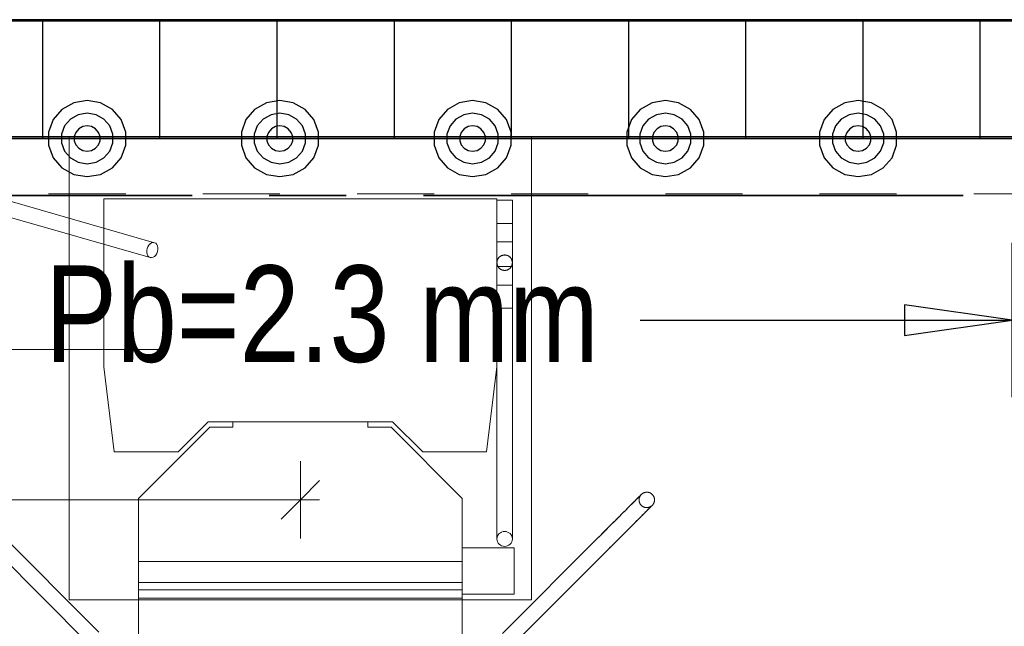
# Model space of a CAD drawing. Header units: metres. Extents: x 29.9 to 45.4, y 22.2 to 35.7.
# Tile 32 of 41: x 39.062 to 40.34, y 32.44 to 33.226. Entities that reach past the tile are written whole.
import ezdxf

# ---------------------------------------------------------------- set-up
doc = ezdxf.new("R2010")
doc.units = ezdxf.units.M
for name, pattern in [('_Rasterlinie_', [0.0075, 0.004, -0.001, 0.0015, -0.001]), ('IMPORT-STRICHPUNKT2_S5 _5_', [1, 0.7, -0.1, 0.1, -0.1]), ('Verdeckt', [0.007144, 0.004763, -0.002381])]:
    doc.linetypes.add(name, pattern=pattern)
doc.layers.add('1233-X-Ref ARC-BTG_00_dwg', color=7, linetype='Continuous', lineweight=5, true_color=0x767676)
doc.layers.add('M---BAUGD------', color=7, linetype='Continuous', lineweight=5, true_color=0xf50000)
for name, color, linetype, lineweight in [('A-FLOR', 7, 'Continuous', 9), ('A-WALL', 7, 'Continuous', 9), ('Achsen', 7, 'Continuous', 25), ('HT---MT-Einrichtung', 7, 'Continuous', 9), ('M---TEXTD------', 7, 'Continuous', 5), ('M---verdeckt', 7, 'Verdeckt', 5), ('M---VERMD------', 7, 'Continuous', 5), ('M---VERMD-------50', 7, 'Continuous', 5), ('S-GRID', 7, 'Continuous', 5), ('Wand Trockenbau', 7, 'Continuous', 25)]:
    doc.layers.add(name, color=color, linetype=linetype, lineweight=lineweight)
doc.styles.add('Arial', font='arial.ttf', dxfattribs={"width": 0.8, "height": 0.125})
doc.styles.add('Arial_B', font='arialbd.ttf', dxfattribs={"width": 0.8, "height": 0.092857})
doc.dimstyles.new('HT-BEM-AFU', dxfattribs={"dimscale": 0.3048, "dimtxt": 0.091823, "dimasz": 0.164042, "dimexe": 0.164042, "dimexo": 0.0625, "dimgap": 0.016404, "dimtad": 1, "dimrnd": 0.001, "dimzin": 0, "dimdsep": 46, "dimtxsty": 'Arial_B', "dimblk1": 'OBLIQUE', "dimblk2": 'OBLIQUE', "dimsah": 1, "dimcen": 0.09, "dimdle": 0.082021, "dimazin": 0, "dimtfac": 1, "dimtdec": 4, "dimtix": 1, "dimtmove": 0, "dimatfit": 3, "dimfxl": 0.164042, "dimfxlon": 1, "dimtvp": 1, "dimtfill": 1, "dimtolj": 1, "dimtzin": 0, "dimarcsym": 2})

# ---------------------------------------------------------------- blocks, each defined once
blk = doc.blocks.new('Family - Trockenbauwand-2515856-OKFFB EG - G0641-Rö-für Ausschreibung')
at = {"layer": 'A-WALL', "lineweight": 35}
for p, q in [((6.125, 0.152), (-0.273, 0.152)), ((0, 0), (5.85, 0))]:
    blk.add_line(p, q, dxfattribs=at)
blk = doc.blocks.new('Family - Innenausbau-2516038-OKFFB EG - G0641-Rö-für Ausschreibung')
at = {"layer": 'A-FLOR'}
for p, q in [((0.0012, 0), (6.4, 0)), ((6.4, 0), (0.0012, 0))]:
    blk.add_line(p, q, dxfattribs=at)
blk = doc.blocks.new('Family - Innenausbau-2522000-OKFFB EG - G0641-Rö-für Ausschreibung')
at = {"layer": 'A-FLOR'}
for p, q in [((6.275, 4.9988), (0.425, 4.9988)), ((0.425, 4.9988), (6.275, 4.9988))]:
    blk.add_line(p, q, dxfattribs=at)
blk = doc.blocks.new('GSKKBA-5M GG-- 000V21-260422_ifc-1-OKFFB EG - G0641-Rö-für Ausschreibung')
at = {"layer": 'A-FLOR', "lineweight": 9}
for name, p in [('Family - Innenausbau-2516038-OKFFB EG - G0641-Rö-für Ausschreibung', (35.625, 33.2258)), ('Family - Innenausbau-2522000-OKFFB EG - G0641-Rö-für Ausschreibung', (35.475, 28.075))]:
    blk.add_blockref(name, p, dxfattribs=at)
at = {"layer": 'A-WALL', "lineweight": 9}
blk.add_blockref('Family - Trockenbauwand-2515856-OKFFB EG - G0641-Rö-für Ausschreibung', (35.9, 33.0738), dxfattribs=at)
blk = doc.blocks.new('HT_110112_Rasterwandstativ - HT_110112-9225915-OKFFB EG - G0641-Rö-für Ausschreibung')
at = {"layer": 'M---BAUGD------'}
for p, q in [((-0.1892, -0.137), (-0.3795, -0.0825)), ((0, -0.08), (-0.255, -0.08)), ((-0.255, -0.08), (-0.255, -0.298)), ((-0.255, -0.298), (-0.255, -0.08)), ((-0.255, -0.08), (0, -0.08)), ((0.255, -0.08), (0, -0.08)), ((0, -0.08), (0.255, -0.08)), ((0.255, -0.298), (0.255, -0.08)), ((0.255, -0.08), (0.255, -0.298)), ((0.255, -0.082), (0.255, -0.222)), ((0.255, -0.112), (0.255, -0.082)), ((0.255, -0.082), (0.275, -0.082)), ((0.275, -0.082), (0.255, -0.082)), ((0.275, -0.082), (0.275, -0.112)), ((0.275, -0.222), (0.275, -0.082)), ((-0.385, -0.1017), (-0.1947, -0.1563)), ((0.275, -0.112), (0.255, -0.112)), ((0.255, -0.112), (0.255, -0.192)), ((0.275, -0.112), (0.255, -0.112)), ((0.275, -0.192), (0.275, -0.112)), ((0.275, -0.136), (0.255, -0.136)), ((0.255, -0.168), (0.255, -0.136)), ((0.255, -0.168), (0.255, -0.136)), ((0.275, -0.136), (0.275, -0.168)), ((0.275, -0.136), (0.275, -0.168)), ((0.255, -0.168), (0.275, -0.168)), ((0.255, -0.192), (0.275, -0.192)), ((0.255, -0.222), (0.255, -0.192)), ((0.275, -0.192), (0.255, -0.192)), ((0.275, -0.192), (0.275, -0.222)), ((0.275, -0.222), (0.255, -0.222)), ((0.275, -0.222), (0.255, -0.222)), ((-0.255, -0.298), (-0.2415, -0.408)), ((-0.2415, -0.408), (-0.255, -0.298)), ((0.2415, -0.408), (0.255, -0.298)), ((0.255, -0.298), (0.2415, -0.408)), ((-0.1587, -0.408), (-0.1197, -0.369)), ((-0.1197, -0.369), (-0.1587, -0.408)), ((-0.1197, -0.369), (0.1197, -0.369)), ((0.1197, -0.369), (-0.1197, -0.369)), ((0.0876, -0.369), (-0.0876, -0.369)), ((-0.0876, -0.369), (-0.0876, -0.3762)), ((-0.0876, -0.3762), (-0.0876, -0.369)), ((-0.0876, -0.369), (0.0876, -0.369)), ((0.0876, -0.3762), (0.0876, -0.369)), ((0.0876, -0.369), (0.0876, -0.3762)), ((0.1197, -0.369), (0.1587, -0.408)), ((0.1587, -0.408), (0.1197, -0.369)), ((0.255, -0.3595), (0.255, -0.5209)), ((0.275, -0.5209), (0.275, -0.3595)), ((-0.1176, -0.3762), (-0.21, -0.4686)), ((-0.21, -0.4686), (-0.1176, -0.3762)), ((-0.0876, -0.3762), (-0.1176, -0.3762)), ((-0.1176, -0.3762), (-0.0876, -0.3762)), ((0.1176, -0.3762), (0.0876, -0.3762)), ((0.0876, -0.3762), (0.1176, -0.3762)), ((0.21, -0.4686), (0.1176, -0.3762)), ((0.1176, -0.3762), (0.21, -0.4686)), ((-0.2415, -0.408), (-0.1587, -0.408)), ((-0.1587, -0.408), (-0.2415, -0.408)), ((0.1587, -0.408), (0.2415, -0.408)), ((0.2415, -0.408), (0.1587, -0.408)), ((-0.21, -0.4686), (-0.21, -0.5868)), ((-0.21, -0.5774), (-0.21, -0.4686)), ((0.21, -0.5868), (0.21, -0.4686)), ((0.21, -0.4686), (0.21, -0.5774)), ((-0.2615, -0.6417), (-0.3958, -0.5074)), ((-0.2615, -0.6417), (-0.3958, -0.5074)), ((-0.41, -0.5215), (-0.2756, -0.6559)), ((-0.41, -0.5215), (-0.2756, -0.6559)), ((0.3864, -0.5192), (0.2621, -0.6435)), ((0.3864, -0.5192), (0.2621, -0.6435)), ((0.21, -0.5925), (0.21, -0.5325)), ((0.21, -0.5325), (0.21, -0.5925)), ((0.2774, -0.5325), (0.21, -0.5325)), ((0.2774, -0.5325), (0.21, -0.5325)), ((0.2762, -0.6576), (0.4006, -0.5333)), ((0.2762, -0.6576), (0.4006, -0.5333)), ((0.2774, -0.5925), (0.2774, -0.5325)), ((0.2774, -0.5325), (0.2774, -0.5925)), ((0.21, -0.55), (-0.21, -0.55)), ((-0.21, -0.5978), (-0.21, -0.55)), ((0.21, -0.55), (0.21, -0.5978)), ((0.21, -0.5774), (-0.21, -0.5774)), ((-0.21, -0.5774), (-0.21, -0.6608)), ((-0.21, -0.5868), (0.21, -0.5868)), ((0.21, -0.6608), (0.21, -0.5774)), ((-0.21, -0.6608), (-0.21, -0.5978)), ((0.21, -0.5978), (-0.21, -0.5978)), ((0.21, -0.5925), (0.2774, -0.5925)), ((0.2774, -0.5925), (0.21, -0.5925)), ((0.21, -0.5978), (0.21, -0.6608))]:
    blk.add_line(p, q, dxfattribs=at)
at = {"layer": 'M---BAUGD------', "flags": 128}
for points in [[(0.255, -0.1629), (0.255, -0.1625), (0.255, -0.1621), (0.2551, -0.1617), (0.2551, -0.1613), (0.2552, -0.161), (0.2553, -0.1606), (0.2554, -0.1602), (0.2555, -0.1598), (0.2556, -0.1594), (0.2558, -0.159), (0.256, -0.1587), (0.2561, -0.1583), (0.2563, -0.158), (0.2565, -0.1576), (0.2567, -0.1573), (0.257, -0.157), (0.2572, -0.1567), (0.2575, -0.1563), (0.2578, -0.1561), (0.258, -0.1558), (0.2583, -0.1555), (0.2586, -0.1552), (0.2589, -0.155), (0.2593, -0.1548), (0.2596, -0.1545), (0.2599, -0.1543), (0.2603, -0.1541), (0.2606, -0.1539), (0.261, -0.1538), (0.2614, -0.1536), (0.2618, -0.1535), (0.2621, -0.1534), (0.2625, -0.1533), (0.2629, -0.1532), (0.2633, -0.1531), (0.2637, -0.153), (0.2641, -0.153), (0.2645, -0.153), (0.2649, -0.1529), (0.2653, -0.1529), (0.2657, -0.153), (0.2661, -0.153), (0.2665, -0.1531), (0.2669, -0.1531), (0.2673, -0.1532), (0.2677, -0.1533), (0.268, -0.1534), (0.2684, -0.1535), (0.2688, -0.1537), (0.2692, -0.1538), (0.2695, -0.154), (0.2699, -0.1542), (0.2702, -0.1544), (0.2706, -0.1546), (0.2709, -0.1549), (0.2712, -0.1551), (0.2715, -0.1554), (0.2718, -0.1556), (0.2721, -0.1559), (0.2724, -0.1562), (0.2726, -0.1565), (0.2729, -0.1568), (0.2731, -0.1571), (0.2734, -0.1574), (0.2736, -0.1578), (0.2738, -0.1581), (0.274, -0.1585), (0.2741, -0.1588), (0.2743, -0.1592), (0.2744, -0.1596), (0.2745, -0.16), (0.2747, -0.1604), (0.2748, -0.1607), (0.2748, -0.1611), (0.2749, -0.1615), (0.2749, -0.1619), (0.275, -0.1623), (0.275, -0.1627), (0.275, -0.1629)], [(0.255, -0.3595), (0.255, -0.3583), (0.255, -0.3571), (0.255, -0.3556), (0.255, -0.354), (0.255, -0.3523), (0.255, -0.3505), (0.255, -0.3485), (0.255, -0.3463), (0.255, -0.344), (0.255, -0.3416), (0.255, -0.3391), (0.255, -0.3365), (0.255, -0.3337), (0.255, -0.3308), (0.255, -0.3278), (0.255, -0.3247), (0.255, -0.3215), (0.255, -0.3182), (0.255, -0.3149), (0.255, -0.3114), (0.255, -0.3079), (0.255, -0.3043), (0.255, -0.3006), (0.255, -0.2968), (0.255, -0.2931), (0.255, -0.2892), (0.255, -0.2853), (0.255, -0.2814), (0.255, -0.2775), (0.255, -0.2735), (0.255, -0.2695), (0.255, -0.2655), (0.255, -0.2615), (0.255, -0.2575), (0.255, -0.2535), (0.255, -0.2496), (0.255, -0.2456), (0.255, -0.2417), (0.255, -0.2378), (0.255, -0.234), (0.255, -0.2301), (0.255, -0.2264), (0.255, -0.2227), (0.255, -0.2191), (0.255, -0.2155), (0.255, -0.212), (0.255, -0.2086), (0.255, -0.2053), (0.255, -0.2021), (0.255, -0.199), (0.255, -0.1959), (0.255, -0.193), (0.255, -0.1902), (0.255, -0.1875), (0.255, -0.185), (0.255, -0.1825), (0.255, -0.1802), (0.255, -0.178), (0.255, -0.176), (0.255, -0.1741), (0.255, -0.1723), (0.255, -0.1707), (0.255, -0.1692), (0.255, -0.1679), (0.255, -0.1667), (0.255, -0.1657), (0.255, -0.1649), (0.255, -0.1642), (0.255, -0.1636), (0.255, -0.1632), (0.255, -0.163), (0.255, -0.1629)], [(0.275, -0.1629), (0.275, -0.1633), (0.275, -0.1637), (0.2749, -0.1641), (0.2749, -0.1645), (0.2748, -0.1649), (0.2747, -0.1653), (0.2746, -0.1657), (0.2745, -0.1661), (0.2744, -0.1665), (0.2742, -0.1668), (0.274, -0.1672), (0.2739, -0.1676), (0.2737, -0.1679), (0.2735, -0.1683), (0.2733, -0.1686), (0.273, -0.1689), (0.2728, -0.1692), (0.2725, -0.1695), (0.2722, -0.1698), (0.272, -0.1701), (0.2717, -0.1704), (0.2714, -0.1706), (0.2711, -0.1709), (0.2707, -0.1711), (0.2704, -0.1714), (0.2701, -0.1716), (0.2697, -0.1718), (0.2694, -0.1719), (0.269, -0.1721), (0.2686, -0.1723), (0.2682, -0.1724), (0.2679, -0.1725), (0.2675, -0.1726), (0.2671, -0.1727), (0.2667, -0.1728), (0.2663, -0.1729), (0.2659, -0.1729), (0.2655, -0.1729), (0.2651, -0.1729), (0.2647, -0.1729), (0.2643, -0.1729), (0.2639, -0.1729), (0.2635, -0.1728), (0.2631, -0.1728), (0.2627, -0.1727), (0.2623, -0.1726), (0.262, -0.1725), (0.2616, -0.1723), (0.2612, -0.1722), (0.2608, -0.172), (0.2605, -0.1719), (0.2601, -0.1717), (0.2598, -0.1715), (0.2594, -0.1713), (0.2591, -0.171), (0.2588, -0.1708), (0.2585, -0.1705), (0.2582, -0.1703), (0.2579, -0.17), (0.2576, -0.1697), (0.2574, -0.1694), (0.2571, -0.1691), (0.2569, -0.1688), (0.2566, -0.1684), (0.2564, -0.1681), (0.2562, -0.1678), (0.256, -0.1674), (0.2559, -0.167), (0.2557, -0.1667), (0.2556, -0.1663), (0.2555, -0.1659), (0.2553, -0.1655), (0.2552, -0.1651), (0.2552, -0.1647), (0.2551, -0.1644), (0.2551, -0.164), (0.255, -0.1636), (0.255, -0.1632), (0.255, -0.1629)], [(0.275, -0.1629), (0.275, -0.163), (0.275, -0.1633), (0.275, -0.1637), (0.275, -0.1642), (0.275, -0.1649), (0.275, -0.1658), (0.275, -0.1668), (0.275, -0.168), (0.275, -0.1694), (0.275, -0.1708), (0.275, -0.1725), (0.275, -0.1742), (0.275, -0.1762), (0.275, -0.1782), (0.275, -0.1804), (0.275, -0.1827), (0.275, -0.1852), (0.275, -0.1878), (0.275, -0.1905), (0.275, -0.1933), (0.275, -0.1962), (0.275, -0.1992), (0.275, -0.2024), (0.275, -0.2056), (0.275, -0.2089), (0.275, -0.2123), (0.275, -0.2158), (0.275, -0.2194), (0.275, -0.223), (0.275, -0.2267), (0.275, -0.2305), (0.275, -0.2343), (0.275, -0.2381), (0.275, -0.242), (0.275, -0.2459), (0.275, -0.2499), (0.275, -0.2539), (0.275, -0.2579), (0.275, -0.2619), (0.275, -0.2659), (0.275, -0.2699), (0.275, -0.2738), (0.275, -0.2778), (0.275, -0.2817), (0.275, -0.2857), (0.275, -0.2895), (0.275, -0.2934), (0.275, -0.2972), (0.275, -0.3009), (0.275, -0.3046), (0.275, -0.3082), (0.275, -0.3117), (0.275, -0.3151), (0.275, -0.3185), (0.275, -0.3218), (0.275, -0.325), (0.275, -0.3281), (0.275, -0.331), (0.275, -0.3339), (0.275, -0.3367), (0.275, -0.3393), (0.275, -0.3418), (0.275, -0.3442), (0.275, -0.3465), (0.275, -0.3486), (0.275, -0.3506), (0.275, -0.3525), (0.275, -0.3542), (0.275, -0.3557), (0.275, -0.3572), (0.275, -0.3584), (0.275, -0.3595)], [(0.4423, -0.4633), (0.4423, -0.4634), (0.4421, -0.4635), (0.4419, -0.4637), (0.4416, -0.464), (0.4412, -0.4644), (0.4407, -0.4649), (0.4401, -0.4655), (0.4395, -0.4661), (0.4387, -0.4669), (0.4379, -0.4677), (0.437, -0.4686), (0.436, -0.4696), (0.4349, -0.4707), (0.4338, -0.4718), (0.4325, -0.4731), (0.4312, -0.4744), (0.4299, -0.4757), (0.4284, -0.4772), (0.4269, -0.4787), (0.4254, -0.4803), (0.4237, -0.4819), (0.422, -0.4836), (0.4203, -0.4853), (0.4185, -0.4871), (0.4166, -0.489), (0.4147, -0.4909), (0.4128, -0.4928), (0.4108, -0.4948), (0.4087, -0.4969), (0.4067, -0.4989), (0.4046, -0.501), (0.4024, -0.5032), (0.4003, -0.5053), (0.3981, -0.5075), (0.3959, -0.5097), (0.3937, -0.5119), (0.3915, -0.5141), (0.3893, -0.5163), (0.387, -0.5186), (0.3864, -0.5192)], [(0.3864, -0.5192), (0.3887, -0.5169), (0.3909, -0.5147), (0.3931, -0.5125), (0.3953, -0.5103), (0.3975, -0.5081), (0.3997, -0.5059), (0.4019, -0.5037), (0.404, -0.5016), (0.4061, -0.4995), (0.4082, -0.4974), (0.4102, -0.4954), (0.4122, -0.4934), (0.4142, -0.4914), (0.4161, -0.4895), (0.418, -0.4876), (0.4198, -0.4858), (0.4216, -0.4841), (0.4233, -0.4823), (0.4249, -0.4807), (0.4265, -0.4791), (0.428, -0.4776), (0.4295, -0.4761), (0.4309, -0.4747), (0.4322, -0.4734), (0.4334, -0.4722), (0.4346, -0.471), (0.4357, -0.4699), (0.4367, -0.4689), (0.4377, -0.468), (0.4385, -0.4671), (0.4393, -0.4663), (0.44, -0.4657), (0.4406, -0.4651), (0.4411, -0.4645), (0.4415, -0.4641), (0.4418, -0.4638), (0.4421, -0.4635), (0.4422, -0.4634), (0.4423, -0.4633), (0.4423, -0.4633)], [(0.4423, -0.4775), (0.442, -0.4772), (0.4418, -0.4769), (0.4415, -0.4766), (0.4413, -0.4762), (0.441, -0.4759), (0.4408, -0.4756), (0.4406, -0.4752), (0.4404, -0.4749), (0.4403, -0.4745), (0.4401, -0.4741), (0.44, -0.4738), (0.4398, -0.4734), (0.4397, -0.473), (0.4396, -0.4726), (0.4395, -0.4722), (0.4395, -0.4718), (0.4394, -0.4714), (0.4394, -0.471), (0.4394, -0.4706), (0.4394, -0.4702), (0.4394, -0.4698), (0.4394, -0.4694), (0.4395, -0.469), (0.4395, -0.4686), (0.4396, -0.4683), (0.4397, -0.4679), (0.4398, -0.4675), (0.4399, -0.4671), (0.4401, -0.4667), (0.4402, -0.4664), (0.4404, -0.466), (0.4406, -0.4656), (0.4408, -0.4653), (0.441, -0.4649), (0.4412, -0.4646), (0.4414, -0.4643), (0.4417, -0.464), (0.4419, -0.4637), (0.4422, -0.4634), (0.4423, -0.4633)], [(0.4423, -0.4633), (0.4426, -0.463), (0.4429, -0.4628), (0.4432, -0.4625), (0.4435, -0.4623), (0.4438, -0.462), (0.4442, -0.4618), (0.4445, -0.4616), (0.4449, -0.4614), (0.4452, -0.4613), (0.4456, -0.4611), (0.446, -0.461), (0.4464, -0.4608), (0.4467, -0.4607), (0.4471, -0.4606), (0.4475, -0.4606), (0.4479, -0.4605), (0.4483, -0.4604), (0.4487, -0.4604), (0.4491, -0.4604), (0.4495, -0.4604), (0.4499, -0.4604), (0.4503, -0.4604), (0.4507, -0.4605), (0.4511, -0.4605), (0.4515, -0.4606), (0.4519, -0.4607), (0.4523, -0.4608), (0.4527, -0.4609), (0.453, -0.4611), (0.4534, -0.4612), (0.4538, -0.4614), (0.4541, -0.4616), (0.4545, -0.4618), (0.4548, -0.462), (0.4551, -0.4622), (0.4555, -0.4625), (0.4558, -0.4627), (0.4561, -0.463), (0.4564, -0.4632), (0.4564, -0.4633)], [(0.4564, -0.4633), (0.4567, -0.4636), (0.457, -0.4639), (0.4572, -0.4642), (0.4575, -0.4645), (0.4577, -0.4649), (0.4579, -0.4652), (0.4581, -0.4655), (0.4583, -0.4659), (0.4585, -0.4663), (0.4586, -0.4666), (0.4588, -0.467), (0.4589, -0.4674), (0.459, -0.4678), (0.4591, -0.4682), (0.4592, -0.4685), (0.4593, -0.4689), (0.4593, -0.4693), (0.4593, -0.4697), (0.4594, -0.4701), (0.4594, -0.4705), (0.4594, -0.4709), (0.4593, -0.4713), (0.4593, -0.4717), (0.4592, -0.4721), (0.4591, -0.4725), (0.459, -0.4729), (0.4589, -0.4733), (0.4588, -0.4737), (0.4587, -0.474), (0.4585, -0.4744), (0.4584, -0.4748), (0.4582, -0.4751), (0.458, -0.4755), (0.4578, -0.4758), (0.4575, -0.4762), (0.4573, -0.4765), (0.4571, -0.4768), (0.4568, -0.4771), (0.4565, -0.4774), (0.4564, -0.4775)], [(0.4564, -0.4775), (0.4564, -0.4775), (0.4563, -0.4776), (0.456, -0.4779), (0.4557, -0.4782), (0.4553, -0.4786), (0.4548, -0.4791), (0.4543, -0.4796), (0.4536, -0.4803), (0.4529, -0.481), (0.452, -0.4819), (0.4511, -0.4828), (0.4501, -0.4838), (0.4491, -0.4848), (0.4479, -0.486), (0.4467, -0.4872), (0.4454, -0.4885), (0.444, -0.4899), (0.4426, -0.4913), (0.4411, -0.4928), (0.4395, -0.4944), (0.4379, -0.496), (0.4362, -0.4977), (0.4344, -0.4995), (0.4326, -0.5013), (0.4308, -0.5031), (0.4289, -0.505), (0.4269, -0.507), (0.4249, -0.509), (0.4229, -0.511), (0.4208, -0.5131), (0.4187, -0.5152), (0.4166, -0.5173), (0.4144, -0.5195), (0.4123, -0.5216), (0.4101, -0.5238), (0.4079, -0.526), (0.4056, -0.5283), (0.4034, -0.5305), (0.4012, -0.5327), (0.4006, -0.5333)], [(0.4006, -0.5333), (0.4028, -0.5311), (0.405, -0.5289), (0.4073, -0.5266), (0.4095, -0.5244), (0.4117, -0.5222), (0.4138, -0.52), (0.416, -0.5179), (0.4181, -0.5157), (0.4203, -0.5136), (0.4223, -0.5116), (0.4244, -0.5095), (0.4264, -0.5075), (0.4283, -0.5056), (0.4302, -0.5036), (0.4321, -0.5018), (0.4339, -0.5), (0.4357, -0.4982), (0.4374, -0.4965), (0.4391, -0.4948), (0.4406, -0.4932), (0.4422, -0.4917), (0.4436, -0.4903), (0.445, -0.4889), (0.4463, -0.4876), (0.4476, -0.4863), (0.4488, -0.4851), (0.4498, -0.4841), (0.4509, -0.483), (0.4518, -0.4821), (0.4526, -0.4813), (0.4534, -0.4805), (0.4541, -0.4798), (0.4547, -0.4792), (0.4552, -0.4787), (0.4556, -0.4783), (0.456, -0.4779), (0.4562, -0.4777), (0.4564, -0.4775), (0.4564, -0.4775), (0.4564, -0.4775)], [(0.4564, -0.4775), (0.4562, -0.4777), (0.4559, -0.478), (0.4555, -0.4783), (0.4552, -0.4785), (0.4549, -0.4787), (0.4546, -0.4789), (0.4542, -0.4791), (0.4539, -0.4793), (0.4535, -0.4795), (0.4531, -0.4797), (0.4528, -0.4798), (0.4524, -0.4799), (0.452, -0.48), (0.4516, -0.4801), (0.4512, -0.4802), (0.4508, -0.4803), (0.4504, -0.4803), (0.45, -0.4804), (0.4496, -0.4804), (0.4492, -0.4804), (0.4488, -0.4804), (0.4484, -0.4803), (0.448, -0.4803), (0.4476, -0.4802), (0.4472, -0.4802), (0.4469, -0.4801), (0.4465, -0.48), (0.4461, -0.4798), (0.4457, -0.4797), (0.4453, -0.4795), (0.445, -0.4794), (0.4446, -0.4792), (0.4443, -0.479), (0.4439, -0.4788), (0.4436, -0.4786), (0.4433, -0.4783), (0.443, -0.4781), (0.4427, -0.4778), (0.4424, -0.4775), (0.4423, -0.4775)]]:
    blk.add_lwpolyline(points, dxfattribs=at)
at = {"layer": 'M---BAUGD------'}
for start, end in [(0, 180), (180, 360)]:
    blk.add_arc((0.265, -0.1629), 0.01, start, end, dxfattribs=at)
for centre, major_axis, ratio, start_param, end_param in [((-0.192, -0.1466), (0.00276, 0.00961), 0.707107, 4.712389, 7.853982), ((-0.192, -0.1466), (0.00276, 0.00961), 0.707107, 1.570796, 4.712389), ((0.265, -0.5209), (-0.01, 0), 0.965114, 3.141593, 6.283185), ((0.265, -0.5209), (0.01, 0), 0.965114, 3.141593, 6.283185)]:
    blk.add_ellipse(centre, major_axis=major_axis, ratio=ratio, start_param=start_param, end_param=end_param, dxfattribs=at)
at = {"layer": 'M---verdeckt'}
for p, q in [((0.3, 0), (-0.3, 0)), ((-0.3, 0), (-0.3, -0.6)), ((-0.3, -0.6), (-0.3, 0)), ((-0.3, 0), (0.3, 0)), ((0.3, -0.6), (0.3, 0)), ((0.3, 0), (0.3, -0.6)), ((-0.3, -0.6), (0.3, -0.6)), ((0.3, -0.6), (-0.3, -0.6))]:
    blk.add_line(p, q, dxfattribs=at)
blk = doc.blocks.new('1233-X-Ref ARC-BTG_00_dwg-10239373-OKFFB EG - G0641-Rö-für Ausschreibung')
at = {"layer": '1233-X-Ref ARC-BTG_00_dwg', "color": 7, "lineweight": 25, "flags": 128}
for points in [[(62.9586, 38.2832), (62.9758, 38.2859), (62.9913, 38.2947), (63.0026, 38.3076), (63.0086, 38.3238), (63.0086, 38.3409), (63.0026, 38.357), (62.9913, 38.3703), (62.9758, 38.3787), (62.9586, 38.3818), (62.9413, 38.3787), (62.9258, 38.3703), (62.9146, 38.357), (62.9086, 38.3409), (62.9086, 38.3238), (62.9146, 38.3076), (62.9258, 38.2947), (62.9413, 38.2859)], [(63.2086, 38.2832), (63.2258, 38.2859), (63.2413, 38.2947), (63.2526, 38.3076), (63.2586, 38.3238), (63.2586, 38.3409), (63.2526, 38.357), (63.2413, 38.3703), (63.2258, 38.3787), (63.2086, 38.3818), (63.1913, 38.3787), (63.1758, 38.3703), (63.1646, 38.357), (63.1586, 38.3409), (63.1586, 38.3238), (63.1646, 38.3076), (63.1758, 38.2947), (63.1913, 38.2859)], [(63.4586, 38.2832), (63.4758, 38.2859), (63.4913, 38.2947), (63.5026, 38.3076), (63.5086, 38.3238), (63.5086, 38.3409), (63.5026, 38.357), (63.4913, 38.3703), (63.4758, 38.3787), (63.4586, 38.3818), (63.4413, 38.3787), (63.4258, 38.3703), (63.4146, 38.357), (63.4086, 38.3409), (63.4086, 38.3238), (63.4146, 38.3076), (63.4258, 38.2947), (63.4413, 38.2859)], [(63.7086, 38.2832), (63.7258, 38.2859), (63.7413, 38.2947), (63.7526, 38.3076), (63.7586, 38.3238), (63.7586, 38.3409), (63.7526, 38.357), (63.7413, 38.3703), (63.7258, 38.3787), (63.7086, 38.3818), (63.6913, 38.3787), (63.6758, 38.3703), (63.6646, 38.357), (63.6586, 38.3409), (63.6586, 38.3238), (63.6646, 38.3076), (63.6758, 38.2947), (63.6913, 38.2859)], [(63.9586, 38.2832), (63.9758, 38.2859), (63.9913, 38.2947), (64.0026, 38.3076), (64.0086, 38.3238), (64.0086, 38.3409), (64.0026, 38.357), (63.9913, 38.3703), (63.9758, 38.3787), (63.9586, 38.3818), (63.9413, 38.3787), (63.9258, 38.3703), (63.9146, 38.357), (63.9086, 38.3409), (63.9086, 38.3238), (63.9146, 38.3076), (63.9258, 38.2947), (63.9413, 38.2859)], [(62.9586, 38.2996), (62.9701, 38.3017), (62.9803, 38.3073), (62.9878, 38.3161), (62.9918, 38.3269), (62.9918, 38.3381), (62.9878, 38.349), (62.9803, 38.3577), (62.9701, 38.3633), (62.9586, 38.3654), (62.9471, 38.3633), (62.9368, 38.3577), (62.9293, 38.349), (62.9253, 38.3381), (62.9253, 38.3269), (62.9293, 38.3161), (62.9368, 38.3073), (62.9471, 38.3017)], [(63.2086, 38.2996), (63.2201, 38.3017), (63.2303, 38.3073), (63.2378, 38.3161), (63.2418, 38.3269), (63.2418, 38.3381), (63.2378, 38.349), (63.2303, 38.3577), (63.2201, 38.3633), (63.2086, 38.3654), (63.1971, 38.3633), (63.1868, 38.3577), (63.1793, 38.349), (63.1753, 38.3381), (63.1753, 38.3269), (63.1793, 38.3161), (63.1868, 38.3073), (63.1971, 38.3017)], [(63.4586, 38.2996), (63.4701, 38.3017), (63.4803, 38.3073), (63.4878, 38.3161), (63.4918, 38.3269), (63.4918, 38.3381), (63.4878, 38.349), (63.4803, 38.3577), (63.4701, 38.3633), (63.4586, 38.3654), (63.4471, 38.3633), (63.4368, 38.3577), (63.4293, 38.349), (63.4253, 38.3381), (63.4253, 38.3269), (63.4293, 38.3161), (63.4368, 38.3073), (63.4471, 38.3017)], [(63.7086, 38.2996), (63.7201, 38.3017), (63.7303, 38.3073), (63.7378, 38.3161), (63.7418, 38.3269), (63.7418, 38.3381), (63.7378, 38.349), (63.7303, 38.3577), (63.7201, 38.3633), (63.7086, 38.3654), (63.6971, 38.3633), (63.6868, 38.3577), (63.6793, 38.349), (63.6753, 38.3381), (63.6753, 38.3269), (63.6793, 38.3161), (63.6868, 38.3073), (63.6971, 38.3017)], [(63.9586, 38.2996), (63.9701, 38.3017), (63.9803, 38.3073), (63.9878, 38.3161), (63.9918, 38.3269), (63.9918, 38.3381), (63.9878, 38.349), (63.9803, 38.3577), (63.9701, 38.3633), (63.9586, 38.3654), (63.9471, 38.3633), (63.9368, 38.3577), (63.9293, 38.349), (63.9253, 38.3381), (63.9253, 38.3269), (63.9293, 38.3161), (63.9368, 38.3073), (63.9471, 38.3017)], [(62.9586, 38.3161), (62.9643, 38.3171), (62.9693, 38.3199), (62.9733, 38.3245), (62.9753, 38.3297), (62.9753, 38.3353), (62.9733, 38.3405), (62.9693, 38.3451), (62.9643, 38.3479), (62.9586, 38.349), (62.9528, 38.3479), (62.9478, 38.3451), (62.9438, 38.3405), (62.9418, 38.3353), (62.9418, 38.3297), (62.9438, 38.3245), (62.9478, 38.3199), (62.9528, 38.3171)], [(63.2086, 38.3161), (63.2143, 38.3171), (63.2193, 38.3199), (63.2233, 38.3245), (63.2253, 38.3297), (63.2253, 38.3353), (63.2233, 38.3405), (63.2193, 38.3451), (63.2143, 38.3479), (63.2086, 38.349), (63.2028, 38.3479), (63.1978, 38.3451), (63.1938, 38.3405), (63.1918, 38.3353), (63.1918, 38.3297), (63.1938, 38.3245), (63.1978, 38.3199), (63.2028, 38.3171)], [(63.4586, 38.3161), (63.4643, 38.3171), (63.4693, 38.3199), (63.4733, 38.3245), (63.4753, 38.3297), (63.4753, 38.3353), (63.4733, 38.3405), (63.4693, 38.3451), (63.4643, 38.3479), (63.4586, 38.349), (63.4528, 38.3479), (63.4478, 38.3451), (63.4438, 38.3405), (63.4418, 38.3353), (63.4418, 38.3297), (63.4438, 38.3245), (63.4478, 38.3199), (63.4528, 38.3171)], [(63.7086, 38.3161), (63.7143, 38.3171), (63.7193, 38.3199), (63.7233, 38.3245), (63.7253, 38.3297), (63.7253, 38.3353), (63.7233, 38.3405), (63.7193, 38.3451), (63.7143, 38.3479), (63.7086, 38.349), (63.7028, 38.3479), (63.6978, 38.3451), (63.6938, 38.3405), (63.6918, 38.3353), (63.6918, 38.3297), (63.6938, 38.3245), (63.6978, 38.3199), (63.7028, 38.3171)], [(63.9586, 38.3161), (63.9643, 38.3171), (63.9693, 38.3199), (63.9733, 38.3245), (63.9753, 38.3297), (63.9753, 38.3353), (63.9733, 38.3405), (63.9693, 38.3451), (63.9643, 38.3479), (63.9586, 38.349), (63.9528, 38.3479), (63.9478, 38.3451), (63.9438, 38.3405), (63.9418, 38.3353), (63.9418, 38.3297), (63.9438, 38.3245), (63.9478, 38.3199), (63.9528, 38.3171)], [(64.1586, 37.9971), (64.1586, 38.0971), (64.0186, 38.1171), (64.0186, 38.0771), (64.1586, 38.0971), (64.2986, 38.1171), (64.2986, 38.0771), (64.1586, 38.0971), (64.1586, 38.1971), (64.1586, 38.0971)]]:
    blk.add_lwpolyline(points, close=True, dxfattribs=at)
blk.add_lwpolyline([(63.6757, 38.0971), (64.1586, 38.0971), (64.4415, 38.0971)], dxfattribs=at)
at = {"layer": 'Achsen', "linetype": 'IMPORT-STRICHPUNKT2_S5 _5_', "lineweight": 35}
blk.add_line((54.3947, 38.2587), (68.5929, 38.2587), dxfattribs=at)
at = {"layer": 'Wand Trockenbau'}
for p, q in [((62.9006, 38.4845), (62.9006, 38.3325)), ((63.0526, 38.4845), (63.0526, 38.3325)), ((63.2046, 38.4845), (63.2046, 38.3325)), ((63.3566, 38.4845), (63.3566, 38.3325)), ((63.5086, 38.4845), (63.5086, 38.3325)), ((63.6606, 38.4845), (63.6606, 38.3325)), ((63.8126, 38.4845), (63.8126, 38.3325)), ((63.9646, 38.4845), (63.9646, 38.3325)), ((64.1166, 38.4845), (64.1166, 38.3325))]:
    blk.add_line(p, q, dxfattribs=at)
at = {"layer": 'Wand Trockenbau', "flags": 128}
blk.add_lwpolyline([(59.2836, 38.4845), (59.2836, 37.9587), (59.4356, 37.9587), (59.4356, 38.0587), (59.3086, 38.0587), (59.3086, 38.4587), (59.4356, 38.4587), (59.7086, 38.4587), (59.7086, 38.3325), (65.5586, 38.3325), (65.5586, 38.4587), (65.8336, 38.4587), (65.8336, 38.4845), (59.4356, 38.4845), (59.4348, 38.4845)], close=True, dxfattribs=at)
at = {"layer": '1233-X-Ref ARC-BTG_00_dwg', "color": 7, "lineweight": 9, "insert": (62.904, 38.168), "char_height": 0.125, "width": 0.849359, "attachment_point": 1, "line_spacing_factor": 0.941778, "style": 'Arial'}
blk.add_mtext('Pb=2.3 mm', dxfattribs=at)
blk = doc.blocks.new('DIMBLOCK7-OKFFB EG - G0641-Rö-für Ausschreibung')
at = {"layer": 'M---VERMD-------50', "color": 1, "true_color": 0xf50000, "transparency": 16777216}
for p, q in [((35.6262, 32.6036), (35.6262, 32.6536)), ((39.4265, 32.6036), (39.4265, 32.6536)), ((35.6012, 32.6036), (39.4515, 32.6036)), ((35.6262, 32.6036), (35.6262, 32.5536)), ((39.4265, 32.6036), (39.4265, 32.5536))]:
    blk.add_line(p, q, dxfattribs=at)
at = {"layer": 'M---VERMD-------50', "color": 1, "lineweight": 9, "true_color": 0xf50000, "transparency": 16777216}
for p, q in [((35.6262, 32.6036), (35.6512, 32.6286)), ((39.4265, 32.6036), (39.4515, 32.6286)), ((35.6262, 32.6036), (35.6012, 32.5786)), ((39.4265, 32.6036), (39.4015, 32.5786))]:
    blk.add_line(p, q, dxfattribs=at)
at = {"layer": 'M---VERMD-------50', "color": 0, "transparency": 16777216, "insert": (37.4318, 32.7321), "char_height": 0.09286, "width": 0.226975, "attachment_point": 1, "line_spacing_factor": 0.941778, "style": 'Arial_B', "bg_fill": 3, "box_fill_scale": 1.25, "bg_fill_color": 256, "bg_fill_true_color": 13158600, "bg_fill_transparency": 0}
blk.add_mtext('3,80', dxfattribs=at)
blk = doc.blocks.new('_Oblique')
at = {"color": 0, "linetype": 'ByBlock', "lineweight": -2}
blk.add_line((-0.5, -0.5), (0.5, 0.5), dxfattribs=at)

msp = doc.modelspace()

# ---------------------------------------------------------------- linework, layer by layer
at = {"layer": 'M---TEXTD------'}
msp.add_line((39.2536, 32.7983), (38.7914, 32.7983), dxfattribs=at)
at = {"layer": 'S-GRID', "color": 175, "linetype": '_Rasterlinie_', "lineweight": 9, "true_color": 0x5555aa}
msp.add_line((30.5, 33), (44.8309, 33), dxfattribs=at)

# ---------------------------------------------------------------- block references
at = {"lineweight": 5}
msp.add_blockref('GSKKBA-5M GG-- 000V21-260422_ifc-1-OKFFB EG - G0641-Rö-für Ausschreibung', (0, 0), dxfattribs=at)
at = {"layer": '1233-X-Ref ARC-BTG_00_dwg', "color": 7, "lineweight": 9}
msp.add_blockref('1233-X-Ref ARC-BTG_00_dwg-10239373-OKFFB EG - G0641-Rö-für Ausschreibung', (-23.8086, -5.2607), dxfattribs=at)
at = {"layer": 'HT---MT-Einrichtung'}
msp.add_blockref('HT_110112_Rasterwandstativ - HT_110112-9225915-OKFFB EG - G0641-Rö-für Ausschreibung', (39.4265, 33.0738), dxfattribs=at)

# ---------------------------------------------------------------- next in the draw order: dimensions: what is measured, and where the dimension line sits
at = {"layer": 'M---VERMD------', "color": 1, "true_color": 0xf50000}
dim = msp.add_linear_dim(base=(39.4265, 32.6036), p1=(35.6262, 32.6536), p2=(39.4265, 32.6536), dimstyle='HT-BEM-AFU', override={"dimpost": '<>', "dimfxl": 3.8003}, dxfattribs=at)
dim.commit()
dim.dimension.update_dxf_attribs({"geometry": 'DIMBLOCK7-OKFFB EG - G0641-Rö-für Ausschreibung', "text_midpoint": (37.5263, 32.656)})

doc.saveas('drawing.dxf')
